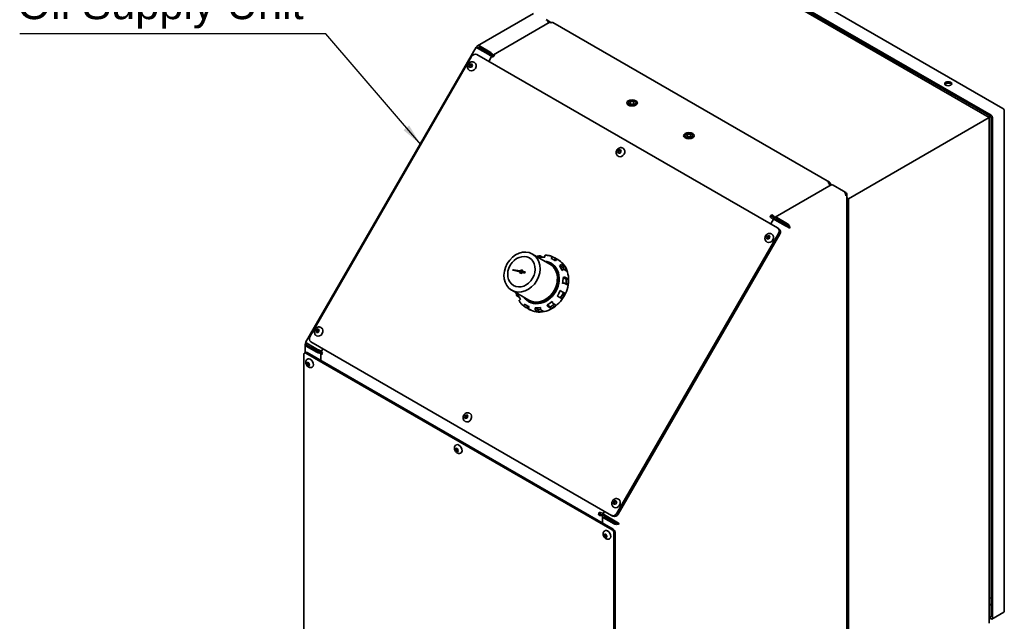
# Model space of a CAD drawing. Header units: millimetres. Extents: x 0 to 5940, y 0 to 4200.
# Tile 6 of 48: x 1297 to 2409, y 2806 to 3486. Entities that reach past the tile are written whole.
import ezdxf

# ---------------------------------------------------------------- set-up
doc = ezdxf.new("R2010")
doc.units = ezdxf.units.MM
doc.header["$LTSCALE"] = 10
doc.layers.add('Simboli(ISO)', color=5, linetype='Continuous', lineweight=18, true_color=0x0000ff)
doc.layers.add('Spigoli visibili(ISO)', color=7, linetype='Continuous', lineweight=35)
doc.styles.add('Corrente-BSI', font='arial.ttf')
doc.dimstyles.new('DEFAULT-ISO$7', dxfattribs={"dimscale": 10, "dimtxt": 3.5, "dimasz": 2.5, "dimexe": 1, "dimexo": 1, "dimgap": 0.762, "dimtad": 1, "dimtoh": 1, "dimrnd": 1e-08, "dimtxsty": 'Corrente-BSI', "dimcen": 0.09, "dimdle": 10, "dimclrd": 7, "dimclre": 7, "dimclrt": 7, "dimazin": 2, "dimtfac": 0.571429, "dimtmove": 0, "dimatfit": 3, "dimfxl": 1, "dimtolj": 1, "dimlwd": 25, "dimlwe": 5, "dimarcsym": 0})

msp = doc.modelspace()

# ---------------------------------------------------------------- linework, layer by layer
at = {"layer": 'Spigoli visibili(ISO)'}
for p, q in [((2059.6, 3586.4), (2407.8, 3385.4)), ((2038.8, 3579.2), (2392.4, 3375.1)), ((2046.1, 3578.7), (2394.4, 3377.6)), ((2047.5, 3576.2), (2393, 3376.8)), ((1814.6, 3456), (1877.9, 3492.6)), ((1895.4, 3482.3), (1832.6, 3446)), ((1897.4, 3482.5), (1892.2, 3485.6)), ((1894.6, 3482.5), (1895.2, 3482.2)), ((1897, 3482.3), (1897.4, 3482.5)), ((1897.4, 3482.1), (1897.4, 3482.5)), ((2212, 3301.8), (1899.4, 3482.3)), ((1620.3, 3120.7), (1813, 3454.4)), ((1815.1, 3453.3), (1813.7, 3454.2)), ((1814.4, 3453.5), (1826.5, 3446.5)), ((1828.8, 3449), (1816.7, 3455.9)), ((1816.7, 3454.3), (1816.7, 3455.9)), ((1816.7, 3454.3), (1828.8, 3447.3)), ((1625.4, 3127.9), (1807.9, 3444)), ((1810.7, 3437.4), (1811.1, 3437.2)), ((1813.9, 3446.3), (2153.3, 3250.3)), ((1826.5, 3446.5), (1827.5, 3445.9)), ((1830.4, 3443.8), (1827.4, 3438.5)), ((1830.8, 3445.2), (1831.4, 3443.7)), ((1830.8, 3445.2), (1832.2, 3444.4)), ((1832.4, 3443.8), (1832.2, 3444.4)), ((1832.7, 3444.1), (1832.2, 3444.4)), ((1832.2, 3444.4), (1832.4, 3443.8)), ((1804.8, 3433.4), (1806, 3435.4)), ((1805.6, 3431.6), (1804.8, 3433.4)), ((1805.8, 3432.8), (1804.8, 3433.4)), ((1805.4, 3428.3), (1805.8, 3428.1)), ((1807.6, 3431.8), (1805.6, 3431.6)), ((1806, 3435.4), (1807.9, 3435.6)), ((1807, 3434.8), (1806, 3435.4)), ((1808.8, 3433.8), (1807.6, 3431.8)), ((1807.9, 3435.6), (1808.8, 3433.8)), ((2409.4, 3382.6), (2409.4, 2817.2)), ((2392.4, 3375.1), (2233.3, 3283.2)), ((2393.9, 3376), (2392.4, 3375.1)), ((2392.4, 2803.6), (2392.4, 3375.1)), ((2394.6, 3374.1), (2394.6, 2811.9)), ((2396, 3374.9), (2396, 2809.4)), ((1972.7, 3336.5), (1973.9, 3338.5)), ((1973.6, 3334.7), (1972.7, 3336.5)), ((1973.8, 3335.9), (1972.7, 3336.5)), ((1973.9, 3338.5), (1975.9, 3338.7)), ((1974.9, 3337.9), (1973.9, 3338.5)), ((1976.7, 3336.9), (1975.6, 3334.9)), ((1975.9, 3338.7), (1976.7, 3336.9)), ((1978.6, 3340.5), (1979, 3340.3)), ((1973.4, 3331.4), (1973.8, 3331.2)), ((1975.6, 3334.9), (1973.6, 3334.7)), ((2214, 3298.8), (2150.8, 3262.3)), ((2212.8, 3300), (2212, 3299.5)), ((2213, 3298.2), (2212.4, 3298.6)), ((2212.8, 3300), (2214.5, 3299)), ((2216, 3298.6), (2215.6, 3298.8)), ((2215.6, 3298.8), (2215.6, 3298.8)), ((2216, 3298.6), (2228, 3291.7)), ((2230.5, 3290.3), (2228, 3291.7)), ((2229.6, 3289.8), (2230.5, 3290.3)), ((2231.6, 2441.2), (2231.6, 3288.4)), ((2233.3, 3283.2), (2231.6, 3284.2)), ((2233.3, 2711.7), (2233.3, 3283.2)), ((2144.8, 3263), (2145.8, 3262.5)), ((2148.7, 3260.1), (2145.6, 3254.8)), ((2146.8, 3263.5), (2146.8, 3265.1)), ((2149, 3261.5), (2149.7, 3259.9)), ((2149, 3261.5), (2150.4, 3260.7)), ((2150.3, 3259.5), (2162.3, 3252.6)), ((2151.8, 3259.9), (2150.4, 3260.7)), ((2150.4, 3260.7), (2151.1, 3259.1)), ((2151.1, 3259.1), (2150.4, 3260.7)), ((2151.8, 3259.9), (2152.5, 3258.3)), ((2164.6, 3255), (2152.6, 3262)), ((2164.6, 3253.4), (2152.6, 3260.3)), ((2154.8, 3249.4), (2153.3, 3250.3)), ((2162.1, 3252.8), (2163.9, 3253.8)), ((2164.6, 3253.4), (2164.6, 3255)), ((2165.9, 3250.9), (2167.3, 3250)), ((2154.4, 3243.9), (1971.9, 2927.8)), ((1973.4, 2927), (2155.9, 3243.1)), ((2140.7, 3239.5), (2141.8, 3241.5)), ((2141.5, 3237.7), (2140.7, 3239.5)), ((2141.7, 3238.9), (2140.7, 3239.5)), ((2143.5, 3237.9), (2141.5, 3237.7)), ((2141.8, 3241.5), (2143.8, 3241.7)), ((2142.9, 3240.9), (2141.8, 3241.5)), ((2144.7, 3239.9), (2143.5, 3237.9)), ((2143.8, 3241.7), (2144.7, 3239.9)), ((2146.6, 3243.5), (2146.9, 3243.3)), ((2141.3, 3234.4), (2141.7, 3234.2)), ((1876.6, 3220.7), (1896, 3209.5)), ((1884.6, 3218.2), (1884.5, 3216.8)), ((1888, 3217.3), (1885.2, 3218.9)), ((1890.5, 3217.3), (1890.6, 3218.8)), ((1898.3, 3217.2), (1897.6, 3215.9)), ((1902.4, 3216), (1899.3, 3217.8)), ((1900.1, 3214.6), (1902.6, 3213.2)), ((1902.4, 3216), (1901.2, 3214)), ((1902.5, 3213), (1903.3, 3214.3)), ((1904.3, 3214.9), (1907.3, 3213.1)), ((1904.9, 3214.7), (1905.3, 3214.5)), ((1854.7, 3202.5), (1862.3, 3200.5)), ((1862.7, 3201.7), (1854.9, 3203)), ((1863, 3201.6), (1855.1, 3202.9)), ((1897.2, 3210.5), (1897.6, 3210.3)), ((1908.5, 3208.5), (1907.3, 3207.7)), ((1910.8, 3205.6), (1907.3, 3207.7)), ((1912.8, 3207), (1909.8, 3208.7)), ((1909.8, 3202.1), (1911, 3203)), ((1912.8, 3207), (1910.8, 3205.6)), ((1912.3, 3203.2), (1915.4, 3201.5)), ((1862.6, 3200.4), (1862.3, 3200.5)), ((1863, 3201.6), (1862.7, 3201.7)), ((1863.6, 3199.9), (1863.8, 3199.8)), ((1864.6, 3201.7), (1864.8, 3201.5)), ((1867.9, 3199.1), (1865.4, 3199.8)), ((1868.4, 3200.8), (1865.8, 3201.2)), ((1866.1, 3201.1), (1865.8, 3201.2)), ((1868.4, 3200.7), (1866.1, 3201.1)), ((1867.9, 3199.1), (1868.4, 3200.8)), ((1903.6, 3201.4), (1903.3, 3200.8)), ((1905, 3201.8), (1904.6, 3202)), ((1904.6, 3192.4), (1905.1, 3192.1)), ((1905.1, 3192.1), (1906.3, 3191.4)), ((1906.3, 3191.4), (1906.7, 3191.2)), ((1912.4, 3194.5), (1911.1, 3194.3)), ((1914.7, 3192.3), (1911.1, 3194.3)), ((1916.8, 3192.5), (1913.8, 3194.3)), ((1916.8, 3192.5), (1914.7, 3192.3)), ((1910.5, 3187.7), (1911.8, 3187.8)), ((1913.2, 3187.6), (1916.3, 3185.8)), ((1853.1, 3180), (1872.5, 3168.8)), ((1858.9, 3173.5), (1861.7, 3171.9)), ((1860.4, 3175.1), (1859.2, 3174.3)), ((1861.8, 3168.8), (1863, 3169.6)), ((1892.1, 3169.6), (1891.6, 3169.9)), ((1893.3, 3168.9), (1892.1, 3169.6)), ((1904.4, 3173.4), (1905.5, 3172.8)), ((1905.5, 3172.8), (1906.7, 3172.1)), ((1906.7, 3172.1), (1909.8, 3170.4)), ((1909, 3178.9), (1907.9, 3179.5)), ((1910.2, 3178.2), (1909, 3178.9)), ((1913.3, 3176.4), (1910.2, 3178.2)), ((1867.8, 3164.3), (1867, 3163)), ((1867, 3161.8), (1870, 3160)), ((1871.2, 3162), (1870, 3160)), ((1870.1, 3162.7), (1872.6, 3161.2)), ((1875, 3157.2), (1871.9, 3158.9)), ((1872, 3160.1), (1872.7, 3161.4)), ((1872.2, 3167.2), (1872.6, 3167)), ((1872.4, 3158.4), (1872.8, 3158.2)), ((1879.7, 3159.9), (1879.6, 3158.5)), ((1883.3, 3157.9), (1879.7, 3159.9)), ((1883.3, 3157.9), (1883.1, 3155.5)), ((1883.7, 3166.9), (1883.3, 3166.3)), ((1883.3, 3165.1), (1883.6, 3164.8)), ((1885.7, 3159), (1885.8, 3160.5)), ((1896.7, 3161.2), (1893.2, 3163.3)), ((1893.2, 3163.3), (1893.7, 3162.1)), ((1893.7, 3168.7), (1893.3, 3168.9)), ((1894.6, 3161), (1897.6, 3159.3)), ((1896.7, 3161.2), (1897.6, 3159.3)), ((1899.2, 3165.9), (1898.7, 3167.1)), ((1903.1, 3163.1), (1900.1, 3164.8)), ((1880, 3157.2), (1883.1, 3155.5)), ((1889.1, 3156), (1886.1, 3157.8)), ((1631.8, 3133.8), (1633, 3135.8)), ((1633, 3135.8), (1634.9, 3136)), ((1634, 3135.2), (1633, 3135.8)), ((1634.9, 3136), (1635.8, 3134.2)), ((1637.7, 3137.8), (1638.1, 3137.6)), ((1632.6, 3132), (1631.8, 3133.8)), ((1632.8, 3133.2), (1631.8, 3133.8)), ((1632.4, 3128.7), (1632.8, 3128.5)), ((1634.6, 3132.2), (1632.6, 3132)), ((1635.8, 3134.2), (1634.6, 3132.2)), ((1619.8, 3109.3), (1619.8, 3118.5)), ((1622.3, 3119.4), (1620.9, 3120.2)), ((1622.3, 3117.6), (1620.9, 3116.8)), ((1620.9, 3116.8), (1633, 3109.8)), ((1633.9, 3113), (1621.9, 3120)), ((1622.3, 3117.6), (1634.4, 3110.6)), ((1965.8, 2925.5), (1626.4, 3121.5)), ((1639.9, 3113.7), (1638.3, 3111)), ((1618.5, 2781.7), (1618.5, 3107.5)), ((1619.1, 3108.9), (1620.5, 3109.7)), ((1620.6, 3108.7), (1966.4, 2909.1)), ((1967.8, 2909.9), (1622, 3109.5)), ((1634.9, 3112.5), (1633.9, 3113)), ((1637.2, 3110), (1638.8, 3110.1)), ((1637.2, 3110), (1638.6, 3109.1)), ((1637.4, 3107.9), (1637.4, 3100.6)), ((1638.6, 3109.1), (1639.3, 3109.2)), ((1639.3, 3109.2), (1638.6, 3109.1)), ((1639.1, 3108.9), (1638.6, 3109.1)), ((1621.6, 3097.3), (1622.4, 3098.5)), ((1623, 3098.1), (1621.6, 3097.3)), ((1622.4, 3095.2), (1621.6, 3097.3)), ((1622.4, 3101.9), (1622.9, 3102.2)), ((1622.4, 3098.5), (1624, 3097.5)), ((1623.8, 3096), (1622.4, 3095.2)), ((1624, 3094.2), (1622.4, 3095.2)), ((1624, 3097.5), (1624.8, 3095.4)), ((1624.8, 3095.4), (1624, 3094.2)), ((1627.6, 3092.8), (1628.2, 3093.2)), ((1799.7, 3036.8), (1800.9, 3038.8)), ((1800.6, 3035), (1799.7, 3036.8)), ((1800.8, 3036.2), (1799.7, 3036.8)), ((1800.9, 3038.8), (1802.9, 3039)), ((1801.9, 3038.2), (1800.9, 3038.8)), ((1803.7, 3037.2), (1802.6, 3035.2)), ((1802.9, 3039), (1803.7, 3037.2)), ((1805.6, 3040.8), (1806, 3040.6)), ((1800.4, 3031.7), (1800.8, 3031.5)), ((1802.6, 3035.2), (1800.6, 3035)), ((1790.3, 3005), (1790.8, 3005.3)), ((1789.5, 3000.3), (1790.3, 3001.5)), ((1790.9, 3001.2), (1789.5, 3000.3)), ((1790.3, 2998.2), (1789.5, 3000.3)), ((1790.3, 3001.5), (1791.9, 3000.6)), ((1791.8, 2999.1), (1790.3, 2998.2)), ((1791.9, 2997.3), (1790.3, 2998.2)), ((1791.9, 3000.6), (1792.8, 2998.4)), ((1792.8, 2998.4), (1791.9, 2997.3)), ((1795.6, 2995.9), (1796.1, 2996.2)), ((1967.7, 2939.9), (1968.8, 2941.9)), ((1968.5, 2938.1), (1967.7, 2939.9)), ((1968.7, 2939.3), (1967.7, 2939.9)), ((1970.5, 2938.2), (1968.5, 2938.1)), ((1968.8, 2941.9), (1970.8, 2942.1)), ((1969.9, 2941.3), (1968.8, 2941.9)), ((1971.7, 2940.2), (1970.5, 2938.2)), ((1970.8, 2942.1), (1971.7, 2940.2)), ((1973.6, 2943.9), (1973.9, 2943.7)), ((1951.2, 2926.3), (1952.6, 2927.1)), ((1953, 2928.5), (1952, 2929.1)), ((1955.4, 2926.2), (1957.2, 2926.4)), ((1955.4, 2926.2), (1956.8, 2925.4)), ((1958.1, 2930), (1956.5, 2927.2)), ((1958.5, 2925.6), (1956.8, 2925.4)), ((1956.8, 2925.4), (1958.5, 2925.6)), ((1958.2, 2924.6), (1956.8, 2925.4)), ((1969.8, 2919.1), (1957.8, 2926.1)), ((1958.2, 2924.6), (1960, 2924.8)), ((1965.8, 2925.5), (1967.3, 2924.7)), ((1968.3, 2934.8), (1968.7, 2934.6)), ((1955.6, 2924.3), (1955.6, 2916.9)), ((1956.8, 2922.8), (1968.8, 2915.9)), ((1970.2, 2916.7), (1958.2, 2923.7)), ((1970.2, 2916.7), (1968.8, 2915.9)), ((1969.5, 2917.1), (1969.5, 2919.3)), ((1973.1, 2916.9), (1974.5, 2916.1)), ((1957.4, 2903.4), (1958.3, 2904.5)), ((1958.9, 2904.2), (1957.4, 2903.4)), ((1958.3, 2901.3), (1957.4, 2903.4)), ((1958.3, 2908), (1958.8, 2908.3)), ((1958.3, 2904.5), (1959.9, 2903.6)), ((1959.7, 2902.1), (1958.3, 2901.3)), ((1959.9, 2903.6), (1960.7, 2901.5)), ((1968.5, 2905.4), (1968.5, 2579.6)), ((1969.9, 2580.4), (1969.9, 2906.2)), ((1959.9, 2900.3), (1958.3, 2901.3)), ((1960.7, 2901.5), (1959.9, 2900.3)), ((1963.5, 2898.9), (1964, 2899.2)), ((2394.6, 2831.8), (2392.4, 2832.5)), ((2394.6, 2823.9), (2392.4, 2825.2)), ((2408.9, 2816.2), (2395.5, 2808.4)), ((2393, 2811), (2392.4, 2811.3)), ((2394.4, 2808.5), (2392.4, 2809.7))]:
    msp.add_line(p, q, dxfattribs=at)
for centre, major_axis, ratio, start_param, end_param in [((1892.2, 3482.3), (2, -3.46), 0.57735, 1.143718, 2.356194), ((1897.4, 3478.8), (-2, 3.46), 0.57735, 5.497787, 6.283185), ((1897.4, 3478.8), (2, 3.46), 0.57735, 0, 0.785398), ((1829.3, 3446), (1.46, -1.46), 0.317837, 0.700439, 2.271235), ((1808.4, 3432.7), (2.63, 4.55), 0.816497, 3.141593, 6.283185), ((1811.4, 3441.9), (2.5, 4.33), 0.816497, 0, 1.570796), ((1828, 3444.7), (1.46, -1.46), 0.317837, 1.655756, 2.271235), ((1834.2, 3442.3), (-2, -3.46), 0.57735, 3.926991, 4.712389), ((2346.1, 3411.6), (-4, 0), 0.57735, 3.50296, 5.921818), ((2407.8, 3383.5), (1.12, -1.94), 0.57735, 0.785398, 2.356194), ((2393, 3375), (1.12, -1.94), 0.57735, 0.785398, 2.356194), ((2394.4, 3375.8), (1.12, -1.94), 0.57735, 0.785398, 2.356194), ((1976.4, 3335.7), (2.63, 4.55), 0.816497, 3.141593, 6.283185), ((2210, 3298.4), (2, 3.46), 0.57735, 5.497787, 7.068583), ((2210, 3298.4), (2, -3.46), 0.57735, 1.143718, 2.356194), ((2216, 3295.3), (-2, 3.46), 0.57735, 5.497787, 6.283185), ((2146.8, 3261.9), (2, 3.46), 0.57735, 0.785398, 1.570796), ((2146.8, 3261.9), (-1, -1.73), 0.57735, 3.926991, 4.712389), ((2153.2, 3259.1), (-1.46, 1.46), 0.317837, 5.412828, 6.983624), ((2150.8, 3246), (2.5, 4.33), 0.816497, 4.712389, 6.283185), ((2152.3, 3245.1), (2.5, 4.33), 0.816497, 4.712389, 6.283185), ((2144.3, 3238.8), (2.63, 4.55), 0.816497, 3.141593, 6.283185), ((1885.1, 3188.6), (15, 26), 0.816497, 0.406666, 0.640532), ((1885.1, 3217.9), (0.09, -1), 0.497563, 2.804842, 4.37528), ((1888.7, 3186.6), (16.3, 28.1), 0.816497, 0.549689, 0.589623), ((1885.1, 3188.6), (15, 26), 0.816497, 6.166252, 6.400118), ((1888.7, 3186.6), (16.3, 28.1), 0.816497, 6.175284, 6.391087), ((1854.8, 3202.7), (0.15, 0.26), 0.816497, 0.296706, 3.368485), ((1855.1, 3202.6), (0.15, 0.26), 0.816497, 0.296706, 2.623197), ((1864.1, 3200.8), (1, 1.73), 0.816497, 5.365593, 7.794189), ((1864.3, 3200.6), (1, 1.73), 0.816497, 0.088504, 1.511004), ((1885.1, 3188.6), (-12.5, -21.7), 0.816497, 0, 3.141593), ((1884.7, 3188.9), (12.5, 21.7), 0.816497, 5.736334, 6.631351), ((1884.3, 3189.1), (12, 20.9), 0.816497, 5.712906, 6.503111), ((1884.3, 3189.1), (11.8, 20.4), 0.816497, 5.696995, 6.283185), ((1885.1, 3188.6), (-15, -26), 0.816497, 2.501061, 2.734927), ((1909, 3208.2), (0.912, 0.423), 0.497779, 0.336689, 1.907127), ((1888.7, 3186.6), (-15, -26), 0.816497, 2.632116, 2.734927), ((1888.7, 3186.6), (-16.3, -28.1), 0.816497, 2.510092, 2.725895), ((1864.1, 3200.8), (-1, -1.73), 0.816497, 5.29578, 7.724376), ((1864.3, 3200.6), (-1, -1.73), 0.816497, 5.29578, 6.194681), ((1864.3, 3200.6), (-0.5, -0.866), 0.816497, 0, 3.141593), ((1884.3, 3189.1), (11.7, 20.4), 0.816497, 4.126199, 5.298579), ((1884.3, 3189.1), (12, 20.9), 0.816497, 4.14211, 5.282668), ((1884.7, 3188.9), (12.5, 21.7), 0.816497, 4.165538, 5.25924), ((1884.3, 3189.1), (11.8, 20.4), 0.816497, 5.298579, 5.696995), ((1885.5, 3188.4), (12.1, 20.9), 0.816497, 5.279807, 5.715767), ((1885.1, 3188.6), (-15, -26), 0.816497, 1.977462, 2.211328), ((1912.9, 3194.2), (-1, 0.08), 0.287974, 3.688014, 5.258452), ((1888.7, 3186.6), (-15, -26), 0.816497, 2.023591, 2.211328), ((1888.7, 3186.6), (-16.3, -28.1), 0.816497, 1.986494, 2.202297), ((1885.1, 3188.6), (15, 26), 0.816497, 2.501061, 2.734927), ((1888.7, 3186.6), (16.3, 28.1), 0.816497, 2.551969, 2.591903), ((1884.7, 3188.9), (-12.5, -21.7), 0.816497, 5.935019, 6.830036), ((1884.3, 3189.1), (-12, -20.9), 0.816497, 6.063259, 6.853465), ((1884.3, 3189.1), (11.7, 20.4), 0.816497, 3.727783, 4.126199), ((1885.1, 3188.6), (-15, -26), 0.816497, 1.453863, 1.687729), ((1888.7, 3186.6), (-15, -26), 0.816497, 1.453863, 1.687729), ((1888.7, 3186.6), (-16.3, -28.1), 0.816497, 1.462895, 1.678698), ((1862.3, 3168.5), (0.913, 0.423), 0.497563, 1.907906, 3.200364), ((1885.1, 3188.6), (-15, -26), 0.816497, 6.166252, 6.400118), ((1888.7, 3186.6), (-16.3, -28.1), 0.816497, 6.175284, 6.391087), ((1872.5, 3159.8), (-0.503, -0.871), 0.573903, 4.712898, 6.283335), ((1884.3, 3189.1), (-11.8, -20.4), 0.816497, 0, 0.58619), ((1885.1, 3188.6), (-15, -26), 0.816497, 0.406666, 0.640532), ((1888.7, 3186.6), (-15, -26), 0.816497, 0.406666, 0.509477), ((1885.5, 3188.4), (12.1, 20.9), 0.816497, 3.709011, 4.144971), ((1886.2, 3158.8), (0.09, -1), 0.497779, 4.376058, 5.946496), ((1885.1, 3188.6), (-15, -26), 0.816497, 0.930265, 1.164131), ((1888.7, 3186.6), (-15, -26), 0.816497, 0.930265, 1.118002), ((1888.7, 3186.6), (-16.3, -28.1), 0.816497, 0.939296, 1.155099), ((1899.7, 3165.6), (-0.571, 0.826), 0.287974, 1.024733, 2.595171), ((1888.7, 3186.6), (-16.3, -28.1), 0.816497, 0.415697, 0.6315), ((1635.4, 3133), (2.63, 4.55), 0.816497, 3.141593, 6.283185), ((1628.9, 3125.8), (-2.5, -4.33), 0.816497, 4.712389, 6.283185), ((1620.6, 3106.3), (-1.5, 2.6), 0.57735, 5.497787, 7.068583), ((1622, 3107.1), (-1.5, 2.6), 0.57735, 5.497787, 6.283185), ((1625.5, 3097.7), (-2.63, 4.55), 0.57735, 3.141593, 6.283185), ((1635.8, 3110.8), (1.99, -0.53), 0.317837, 4.01195, 5.582746), ((1636.3, 3112.6), (1.99, -0.53), 0.317837, 4.01195, 4.62743), ((1641.4, 3108.4), (-2, -3.46), 0.57735, 4.712389, 5.497787), ((1803.4, 3036.1), (2.63, 4.55), 0.816497, 3.141593, 6.283185), ((1793.5, 3000.7), (-2.63, 4.55), 0.57735, 3.141593, 6.283185), ((1971.3, 2939.1), (2.63, 4.55), 0.816497, 3.141593, 6.283185), ((1954, 2927.9), (2, 3.46), 0.57735, 1.570796, 2.356194), ((1954, 2927.9), (-1, -1.73), 0.57735, 4.712389, 5.497787), ((1959.6, 2923.8), (-1.99, 0.53), 0.317837, 5.582746, 7.153543), ((1968.3, 2929.9), (-2.5, -4.33), 0.816497, 0, 1.570796), ((1969.8, 2929), (-2.5, -4.33), 0.816497, 0, 1.570796), ((1961.4, 2903.8), (-2.63, 4.55), 0.57735, 3.141593, 6.283185), ((1966.4, 2906.6), (1.5, -2.6), 0.57735, 0.785398, 2.356194), ((1967.8, 2907.5), (-1.5, 2.6), 0.57735, 3.926991, 5.497787), ((2407.8, 2818.1), (1.12, -1.94), 0.57735, 0, 0.785398), ((2393, 2812.8), (1.12, -1.94), 0.57735, 5.497787, 7.068583), ((2394.4, 2810.3), (1.12, -1.94), 0.57735, 5.497787, 7.068583)]:
    msp.add_ellipse(centre, major_axis=major_axis, ratio=ratio, start_param=start_param, end_param=end_param, dxfattribs=at)
for centre, major_axis, ratio in [((2346.1, 3413.2), (4, 0), 0.57735), ((1989, 3391.6), (-6, 0), 0.57735), ((1989, 3391.6), (-4.5, 0), 0.57735), ((1989, 3391.6), (2.46, 0), 0.57735), ((2053.3, 3354.5), (-6, 0), 0.57735), ((2053.3, 3354.5), (-4.5, 0), 0.57735), ((2053.3, 3354.5), (2.46, 0), 0.57735), ((1864.8, 3200.4), (11.8, 20.4), 0.816497), ((1864.1, 3200.8), (9, 15.5), 0.816497), ((1864.1, 3200.8), (0.5, 0.866), 0.816497)]:
    msp.add_ellipse(centre, major_axis=major_axis, ratio=ratio, dxfattribs=at)
for points, knots in [([(1813.7, 3454.2), (1813.1, 3454.5), (1812.9, 3454.5), (1813.2, 3454.3), (1813.4, 3454.1), (1813.9, 3453.8), (1814.4, 3453.5)], [0, 0, 0, 0, 0.9551, 0.9551, 0.9551, 1.570796, 1.570796, 1.570796, 1.570796]), ([(1816.7, 3455.9), (1815.8, 3456.4), (1814.9, 3456.4), (1814.3, 3455.8), (1814, 3455.4), (1813.8, 3454.8), (1813.7, 3454.2)], [0, 0, 0, 0, 0.9551, 0.9551, 0.9551, 1.570796, 1.570796, 1.570796, 1.570796]), ([(1815.1, 3453.3), (1814.7, 3453.5), (1814.7, 3453.5), (1815, 3453.2), (1815.1, 3453.1), (1815.2, 3453), (1815.4, 3452.9)], [0, 0, 0, 0, 1.135812, 1.135812, 1.135812, 1.570796, 1.570796, 1.570796, 1.570796]), ([(1815.1, 3453.3), (1815.2, 3454), (1815.6, 3454.4), (1816.1, 3454.4), (1816.3, 3454.4), (1816.5, 3454.4), (1816.7, 3454.3)], [0, 0, 0, 0, 1.135812, 1.135812, 1.135812, 1.570796, 1.570796, 1.570796, 1.570796]), ([(1832.2, 3444.4), (1832, 3445.3), (1831.3, 3446.5), (1830.5, 3447.5), (1830, 3448.1), (1829.3, 3448.6), (1828.8, 3449)], [1.570796, 1.570796, 1.570796, 1.570796, 2.523366, 2.523366, 2.523366, 3.141593, 3.141593, 3.141593, 3.141593]), ([(1805.4, 3428.3), (1805, 3428.6), (1804.7, 3428.9), (1804, 3429.6), (1803.8, 3430), (1803.4, 3431), (1803.2, 3431.5), (1803.2, 3432.5), (1803.2, 3433.1), (1803.4, 3434.1), (1803.6, 3434.7), (1804.2, 3435.7), (1804.5, 3436.2), (1805.4, 3437), (1805.9, 3437.3), (1806.9, 3437.8), (1807.4, 3437.9), (1808.5, 3438.1), (1809, 3438), (1810, 3437.8), (1810.3, 3437.6), (1810.7, 3437.4)], [1.570796, 1.570796, 1.570796, 1.570796, 1.842934, 1.842934, 2.124113, 2.124113, 2.429264, 2.429264, 2.764013, 2.764013, 3.120542, 3.120542, 3.484668, 3.484668, 3.842585, 3.842585, 4.178309, 4.178309, 4.481558, 4.481558, 4.712389, 4.712389, 4.712389, 4.712389]), ([(1826.5, 3446.5), (1827.3, 3446), (1828.5, 3445.2), (1829.4, 3444.4), (1829.8, 3444.1), (1830.1, 3443.8), (1830.3, 3443.6)], [-3.141593, -3.141593, -3.141593, -3.141593, -2.189023, -2.189023, -2.189023, -1.840699, -1.840699, -1.840699, -1.840699]), ([(1830.4, 3443.8), (1830.5, 3443.8), (1830.6, 3443.9), (1830.8, 3443.8), (1831.1, 3443.8), (1831.6, 3443.7), (1832.2, 3443.5)], [0.6154797, 0.6154797, 0.6154797, 0.6154797, 0.9551001, 0.9551001, 0.9551001, 1.5707963, 1.5707963, 1.5707963, 1.5707963]), ([(1834.2, 3445.6), (1833.5, 3446.2), (1832.8, 3446.3), (1832.4, 3445.8), (1832.2, 3445.5), (1832.1, 3445), (1832.2, 3444.4)], [0, 0, 0, 0, 0.9551, 0.9551, 0.9551, 1.570796, 1.570796, 1.570796, 1.570796]), ([(1973.4, 3331.4), (1973, 3331.6), (1972.6, 3331.9), (1972, 3332.7), (1971.7, 3333.1), (1971.3, 3334), (1971.2, 3334.5), (1971.1, 3335.6), (1971.1, 3336.1), (1971.4, 3337.2), (1971.6, 3337.7), (1972.1, 3338.7), (1972.5, 3339.2), (1973.3, 3340), (1973.8, 3340.3), (1974.8, 3340.8), (1975.4, 3341), (1976.4, 3341.1), (1977, 3341.1), (1977.9, 3340.8), (1978.3, 3340.7), (1978.6, 3340.5)], [1.570796, 1.570796, 1.570796, 1.570796, 1.842934, 1.842934, 2.124113, 2.124113, 2.429264, 2.429264, 2.764013, 2.764013, 3.120542, 3.120542, 3.484668, 3.484668, 3.842585, 3.842585, 4.178309, 4.178309, 4.481558, 4.481558, 4.712389, 4.712389, 4.712389, 4.712389]), ([(2228, 3291.7), (2228.9, 3291.1), (2229.7, 3290), (2230.1, 3288.8), (2230.4, 3288), (2230.5, 3287.2), (2230.5, 3286.5)], [0, 0, 0, 0, 0.9551, 0.9551, 0.9551, 1.570796, 1.570796, 1.570796, 1.570796]), ([(2230.5, 3286.5), (2231.4, 3287.1), (2231.8, 3288), (2231.6, 3288.8), (2231.4, 3289.4), (2231, 3289.9), (2230.5, 3290.3)], [0, 0, 0, 0, 0.9551, 0.9551, 0.9551, 1.570796, 1.570796, 1.570796, 1.570796]), ([(2144.8, 3263), (2145.6, 3262.3), (2146.7, 3261.4), (2147.6, 3260.6), (2147.9, 3260.4), (2148.3, 3260.1), (2148.5, 3259.8)], [0, 0, 0, 0, 0.9551, 0.9551, 0.9551, 1.300893, 1.300893, 1.300893, 1.300893]), ([(2150.3, 3260.8), (2150.2, 3261.7), (2149.6, 3262.9), (2148.7, 3263.8), (2148.1, 3264.4), (2147.5, 3264.9), (2146.8, 3265.1)], [0.041985, 0.041985, 0.041985, 0.041985, 0.9551, 0.9551, 0.9551, 1.570796, 1.570796, 1.570796, 1.570796]), ([(2146.8, 3263.5), (2147.5, 3263.3), (2148.2, 3262.7), (2148.6, 3262.1), (2148.8, 3261.9), (2148.9, 3261.7), (2149, 3261.5)], [0, 0, 0, 0, 1.135812, 1.135812, 1.135812, 1.570796, 1.570796, 1.570796, 1.570796]), ([(2148.7, 3260.1), (2148.7, 3260.2), (2148.8, 3260.2), (2149, 3260.1), (2149.2, 3260.1), (2149.7, 3259.9), (2150.3, 3259.5)], [2.186276, 2.186276, 2.186276, 2.186276, 2.5233664, 2.5233664, 2.5233664, 3.1415927, 3.1415927, 3.1415927, 3.1415927]), ([(2152.6, 3262), (2151.7, 3262.5), (2150.9, 3262.5), (2150.6, 3262.1), (2150.3, 3261.8), (2150.2, 3261.3), (2150.4, 3260.7)], [-3.141593, -3.141593, -3.141593, -3.141593, -2.189023, -2.189023, -2.189023, -1.570796, -1.570796, -1.570796, -1.570796]), ([(2162.3, 3252.6), (2163.3, 3252.1), (2164.5, 3251.5), (2165.6, 3250.9), (2166.2, 3250.6), (2166.9, 3250.2), (2167.3, 3250)], [0, 0, 0, 0, 0.9551, 0.9551, 0.9551, 1.570796, 1.570796, 1.570796, 1.570796]), ([(2167.3, 3250), (2167.3, 3251.1), (2166.9, 3252.4), (2166.2, 3253.5), (2165.7, 3254.1), (2165.2, 3254.7), (2164.6, 3255)], [0, 0, 0, 0, 0.9551, 0.9551, 0.9551, 1.570796, 1.570796, 1.570796, 1.570796]), ([(2165.9, 3250.9), (2165.9, 3251.5), (2165.6, 3252.3), (2165.2, 3252.9), (2165, 3253.1), (2164.8, 3253.3), (2164.6, 3253.4)], [0, 0, 0, 0, 1.135812, 1.135812, 1.135812, 1.570796, 1.570796, 1.570796, 1.570796]), ([(2141.3, 3234.4), (2140.9, 3234.7), (2140.5, 3235), (2139.9, 3235.7), (2139.6, 3236.1), (2139.2, 3237), (2139.1, 3237.5), (2139, 3238.6), (2139.1, 3239.1), (2139.3, 3240.2), (2139.5, 3240.8), (2140.1, 3241.8), (2140.4, 3242.2), (2141.3, 3243), (2141.7, 3243.4), (2142.8, 3243.9), (2143.3, 3244), (2144.4, 3244.1), (2144.9, 3244.1), (2145.8, 3243.9), (2146.2, 3243.7), (2146.6, 3243.5)], [1.570796, 1.570796, 1.570796, 1.570796, 1.842934, 1.842934, 2.124113, 2.124113, 2.429264, 2.429264, 2.764013, 2.764013, 3.120542, 3.120542, 3.484668, 3.484668, 3.842585, 3.842585, 4.178309, 4.178309, 4.481558, 4.481558, 4.712389, 4.712389, 4.712389, 4.712389]), ([(1872.8, 3158.2), (1875.3, 3156.8), (1878, 3155.9), (1883.7, 3155), (1886.8, 3155.1), (1892.8, 3156.4), (1895.8, 3157.6), (1901.4, 3160.8), (1904.1, 3162.9), (1908.9, 3167.8), (1911, 3170.7), (1914.3, 3176.8), (1915.6, 3180), (1917.2, 3186.7), (1917.5, 3190), (1917.1, 3196.5), (1916.5, 3199.7), (1914.3, 3205.4), (1912.7, 3207.9), (1909.2, 3211.9), (1907.3, 3213.3), (1905.3, 3214.5)], [4.712389, 4.712389, 4.712389, 4.712389, 5.027615, 5.027615, 5.344529, 5.344529, 5.66445, 5.66445, 5.986284, 5.986284, 6.308836, 6.308836, 6.63153, 6.63153, 6.954019, 6.954019, 7.27564, 7.27564, 7.595096, 7.595096, 7.853982, 7.853982, 7.853982, 7.853982]), ([(1885, 3218.9), (1884.4, 3218.8), (1883.8, 3218.7), (1882.7, 3218.4), (1882.1, 3218.2), (1881.5, 3218), (1881.4, 3217.9), (1881.4, 3217.9)], [2.2025547, 2.2025547, 2.2025547, 2.2025547, 2.2639742, 2.2639742, 2.3253938, 2.3253938, 2.3300818, 2.3300818, 2.3300818, 2.3300818]), ([(1890.6, 3218.8), (1890.6, 3218.9), (1890.7, 3219), (1890.7, 3219.2), (1890.8, 3219.3), (1890.9, 3219.4), (1891, 3219.5), (1891, 3219.5), (1891.1, 3219.5), (1891.1, 3219.5)], [-0.1485457, -0.1485457, -0.1485457, -0.1485457, -0.1112206, -0.1112206, -0.074018, -0.074018, -0.0369538, -0.0369538, -0.026039, -0.026039, -0.026039, -0.026039]), ([(1899.3, 3217.8), (1898.8, 3218), (1898.2, 3218.2), (1897.2, 3218.5), (1896.6, 3218.7), (1895.6, 3219), (1895, 3219.1), (1893.9, 3219.3), (1893.3, 3219.3), (1892.2, 3219.4), (1891.6, 3219.5), (1891.1, 3219.5)], [1.6787075, 1.6787075, 1.6787075, 1.6787075, 1.7402391, 1.7402391, 1.8017707, 1.8017707, 1.8633022, 1.8633022, 1.9248338, 1.9248338, 1.9863654, 1.9863654, 1.9863654, 1.9863654]), ([(1899.3, 3217.8), (1899.2, 3217.8), (1899.2, 3217.8), (1899, 3217.8), (1898.9, 3217.8), (1898.7, 3217.7), (1898.6, 3217.6), (1898.5, 3217.4), (1898.4, 3217.3), (1898.3, 3217.2)], [-0.5942333, -0.5942333, -0.5942333, -0.5942333, -0.5572796, -0.5572796, -0.5202154, -0.5202154, -0.4830128, -0.4830128, -0.4456876, -0.4456876, -0.4456876, -0.4456876]), ([(1903.3, 3214.3), (1903.3, 3214.4), (1903.4, 3214.5), (1903.6, 3214.7), (1903.7, 3214.8), (1903.8, 3214.9), (1904, 3214.9), (1904.1, 3215), (1904.2, 3214.9), (1904.3, 3214.9)], [-0.1485457, -0.1485457, -0.1485457, -0.1485457, -0.1112206, -0.1112206, -0.074018, -0.074018, -0.0369538, -0.0369538, 0, 0, 0, 0]), ([(1911, 3203), (1911.1, 3203), (1911.2, 3203.1), (1911.5, 3203.2), (1911.6, 3203.3), (1911.8, 3203.3), (1912, 3203.3), (1912.2, 3203.3), (1912.3, 3203.3), (1912.3, 3203.2)], [-0.1485457, -0.1485457, -0.1485457, -0.1485457, -0.1112206, -0.1112206, -0.074018, -0.074018, -0.0369538, -0.0369538, 0, 0, 0, 0]), ([(1911.8, 3187.8), (1912, 3187.8), (1912.1, 3187.8), (1912.3, 3187.8), (1912.5, 3187.8), (1912.7, 3187.7), (1912.9, 3187.7), (1913.1, 3187.7), (1913.2, 3187.6), (1913.2, 3187.6)], [-0.1485457, -0.1485457, -0.1485457, -0.1485457, -0.1112206, -0.1112206, -0.074018, -0.074018, -0.0369538, -0.0369538, 0, 0, 0, 0]), ([(1857.9, 3177.2), (1857.9, 3177.2), (1857.9, 3177.1), (1858, 3176.5), (1858.2, 3175.9), (1858.5, 3174.8), (1858.6, 3174.2), (1858.8, 3173.6)], [3.9531035, 3.9531035, 3.9531035, 3.9531035, 3.9577915, 3.9577915, 4.0192111, 4.0192111, 4.0806306, 4.0806306, 4.0806306, 4.0806306]), ([(1859.2, 3174.3), (1859.1, 3174.2), (1859, 3174.1), (1858.9, 3174), (1858.9, 3173.9), (1858.8, 3173.8), (1858.8, 3173.7), (1858.8, 3173.6), (1858.9, 3173.5), (1858.9, 3173.5)], [-0.1485457, -0.1485457, -0.1485457, -0.1485457, -0.1112206, -0.1112206, -0.074018, -0.074018, -0.0369538, -0.0369538, 0, 0, 0, 0]), ([(1861.4, 3168.1), (1861.7, 3167.6), (1862, 3167.1), (1862.7, 3166.2), (1863, 3165.7), (1863.7, 3164.9), (1864.1, 3164.4), (1864.9, 3163.6), (1865.3, 3163.3), (1866.1, 3162.5), (1866.5, 3162.2), (1867, 3161.8)], [4.29682, 4.29682, 4.29682, 4.29682, 4.3583515, 4.3583515, 4.4198831, 4.4198831, 4.4814147, 4.4814147, 4.5429462, 4.5429462, 4.6044778, 4.6044778, 4.6044778, 4.6044778]), ([(1867, 3163), (1866.9, 3162.8), (1866.9, 3162.7), (1866.8, 3162.5), (1866.8, 3162.4), (1866.8, 3162.2), (1866.8, 3162), (1866.9, 3161.9), (1866.9, 3161.8), (1867, 3161.8)], [-0.1485457, -0.1485457, -0.1485457, -0.1485457, -0.1112206, -0.1112206, -0.074018, -0.074018, -0.0369538, -0.0369538, 0, 0, 0, 0]), ([(1879.6, 3158.5), (1879.6, 3158.4), (1879.6, 3158.2), (1879.6, 3158), (1879.7, 3157.8), (1879.8, 3157.6), (1879.8, 3157.5), (1879.9, 3157.3), (1880, 3157.3), (1880, 3157.2)], [0.4456876, 0.4456876, 0.4456876, 0.4456876, 0.4830128, 0.4830128, 0.5202154, 0.5202154, 0.5572796, 0.5572796, 0.5942333, 0.5942333, 0.5942333, 0.5942333]), ([(1893.7, 3162.1), (1893.8, 3162), (1893.8, 3161.9), (1894, 3161.7), (1894.1, 3161.6), (1894.2, 3161.4), (1894.3, 3161.3), (1894.4, 3161.1), (1894.5, 3161.1), (1894.6, 3161)], [-0.1485457, -0.1485457, -0.1485457, -0.1485457, -0.1112206, -0.1112206, -0.074018, -0.074018, -0.0369538, -0.0369538, 0, 0, 0, 0]), ([(1632.4, 3128.7), (1632, 3128.9), (1631.7, 3129.3), (1631, 3130), (1630.8, 3130.4), (1630.4, 3131.3), (1630.2, 3131.8), (1630.2, 3132.9), (1630.2, 3133.4), (1630.4, 3134.5), (1630.6, 3135), (1631.2, 3136), (1631.5, 3136.5), (1632.4, 3137.3), (1632.9, 3137.6), (1633.9, 3138.1), (1634.4, 3138.3), (1635.5, 3138.4), (1636, 3138.4), (1637, 3138.2), (1637.3, 3138), (1637.7, 3137.8)], [1.570796, 1.570796, 1.570796, 1.570796, 1.842934, 1.842934, 2.124113, 2.124113, 2.429264, 2.429264, 2.764013, 2.764013, 3.120542, 3.120542, 3.484668, 3.484668, 3.842585, 3.842585, 4.178309, 4.178309, 4.481558, 4.481558, 4.712389, 4.712389, 4.712389, 4.712389]), ([(1620.9, 3120.2), (1620, 3119.7), (1619.6, 3118.8), (1619.8, 3118.1), (1620, 3117.6), (1620.4, 3117.1), (1620.9, 3116.8)], [0, 0, 0, 0, 0.9551, 0.9551, 0.9551, 1.570796, 1.570796, 1.570796, 1.570796]), ([(1621.9, 3120), (1621, 3120.4), (1620.4, 3120.7), (1620.3, 3120.7), (1620.3, 3120.7), (1620.5, 3120.5), (1620.9, 3120.2)], [0, 0, 0, 0, 0.9551, 0.9551, 0.9551, 1.570796, 1.570796, 1.570796, 1.570796]), ([(1622.3, 3119.4), (1621.8, 3119.1), (1621.6, 3118.5), (1621.9, 3118), (1622, 3117.9), (1622.1, 3117.7), (1622.3, 3117.6)], [0, 0, 0, 0, 1.135812, 1.135812, 1.135812, 1.570796, 1.570796, 1.570796, 1.570796]), ([(1622.3, 3119.4), (1622, 3119.7), (1622, 3119.8), (1622.3, 3119.6), (1622.5, 3119.6), (1622.7, 3119.5), (1622.9, 3119.4)], [0, 0, 0, 0, 1.135812, 1.135812, 1.135812, 1.570796, 1.570796, 1.570796, 1.570796]), ([(1633, 3109.8), (1633.9, 3109.3), (1635.2, 3108.9), (1636.4, 3108.9), (1637.3, 3108.9), (1638, 3108.9), (1638.6, 3109.1)], [-3.141593, -3.141593, -3.141593, -3.141593, -2.189023, -2.189023, -2.189023, -1.570796, -1.570796, -1.570796, -1.570796]), ([(1638.4, 3111.1), (1637.7, 3111.3), (1636.8, 3111.6), (1636, 3112), (1635.2, 3112.3), (1634.5, 3112.7), (1633.9, 3113)], [1.840699, 1.840699, 1.840699, 1.840699, 2.523366, 2.523366, 2.523366, 3.141593, 3.141593, 3.141593, 3.141593]), ([(1638.6, 3109.1), (1637.7, 3108.8), (1637.3, 3108.2), (1637.5, 3107.7), (1637.6, 3107.3), (1638, 3107), (1638.6, 3106.8)], [0, 0, 0, 0, 0.9551, 0.9551, 0.9551, 1.570796, 1.570796, 1.570796, 1.570796]), ([(1639.4, 3109.5), (1638.6, 3110.3), (1638.2, 3110.8), (1638.3, 3111), (1638.3, 3111), (1638.3, 3111), (1638.3, 3111)], [0, 0, 0, 0, 0.9551001, 0.9551001, 0.9551001, 0.9553166, 0.9553166, 0.9553166, 0.9553166]), ([(1627.6, 3092.8), (1627.3, 3092.7), (1626.9, 3092.5), (1626.1, 3092.4), (1625.8, 3092.4), (1625, 3092.5), (1624.5, 3092.6), (1623.7, 3093), (1623.3, 3093.2), (1622.5, 3093.9), (1622.1, 3094.4), (1621.4, 3095.3), (1621.2, 3095.8), (1620.8, 3096.9), (1620.6, 3097.4), (1620.5, 3098.6), (1620.5, 3099.2), (1620.9, 3100.3), (1621.1, 3100.7), (1621.7, 3101.5), (1622, 3101.7), (1622.4, 3101.9)], [2.356194, 2.356194, 2.356194, 2.356194, 2.552986, 2.552986, 2.765221, 2.765221, 3.026274, 3.026274, 3.371693, 3.371693, 3.780029, 3.780029, 4.190189, 4.190189, 4.601699, 4.601699, 4.998579, 4.998579, 5.287965, 5.287965, 5.497787, 5.497787, 5.497787, 5.497787]), ([(1800.4, 3031.7), (1800, 3032), (1799.6, 3032.3), (1799, 3033), (1798.7, 3033.4), (1798.3, 3034.4), (1798.2, 3034.9), (1798.1, 3035.9), (1798.1, 3036.5), (1798.4, 3037.5), (1798.6, 3038.1), (1799.1, 3039.1), (1799.5, 3039.5), (1800.3, 3040.4), (1800.8, 3040.7), (1801.8, 3041.2), (1802.4, 3041.3), (1803.4, 3041.5), (1804, 3041.4), (1804.9, 3041.2), (1805.3, 3041), (1805.6, 3040.8)], [1.570796, 1.570796, 1.570796, 1.570796, 1.842934, 1.842934, 2.124113, 2.124113, 2.429264, 2.429264, 2.764013, 2.764013, 3.120542, 3.120542, 3.484668, 3.484668, 3.842585, 3.842585, 4.178309, 4.178309, 4.481558, 4.481558, 4.712389, 4.712389, 4.712389, 4.712389]), ([(1795.6, 2995.9), (1795.2, 2995.7), (1794.9, 2995.6), (1794.1, 2995.4), (1793.7, 2995.4), (1792.9, 2995.5), (1792.5, 2995.6), (1791.6, 2996), (1791.2, 2996.3), (1790.4, 2997), (1790, 2997.4), (1789.4, 2998.3), (1789.1, 2998.8), (1788.7, 2999.9), (1788.6, 3000.5), (1788.5, 3001.6), (1788.5, 3002.2), (1788.8, 3003.3), (1789, 3003.8), (1789.6, 3004.5), (1790, 3004.8), (1790.3, 3005)], [2.356194, 2.356194, 2.356194, 2.356194, 2.552986, 2.552986, 2.765221, 2.765221, 3.026274, 3.026274, 3.371693, 3.371693, 3.780029, 3.780029, 4.190189, 4.190189, 4.601699, 4.601699, 4.998579, 4.998579, 5.287965, 5.287965, 5.497787, 5.497787, 5.497787, 5.497787]), ([(1968.3, 2934.8), (1967.9, 2935), (1967.5, 2935.3), (1966.9, 2936.1), (1966.6, 2936.5), (1966.2, 2937.4), (1966.1, 2937.9), (1966, 2939), (1966.1, 2939.5), (1966.3, 2940.6), (1966.5, 2941.1), (1967.1, 2942.1), (1967.4, 2942.6), (1968.3, 2943.4), (1968.7, 2943.7), (1969.8, 2944.2), (1970.3, 2944.4), (1971.4, 2944.5), (1971.9, 2944.5), (1972.8, 2944.2), (1973.2, 2944.1), (1973.6, 2943.9)], [1.570796, 1.570796, 1.570796, 1.570796, 1.842934, 1.842934, 2.124113, 2.124113, 2.429264, 2.429264, 2.764013, 2.764013, 3.120542, 3.120542, 3.484668, 3.484668, 3.842585, 3.842585, 4.178309, 4.178309, 4.481558, 4.481558, 4.712389, 4.712389, 4.712389, 4.712389]), ([(1951.2, 2926.3), (1952.1, 2925.6), (1953.4, 2925.2), (1954.7, 2925.1), (1955.4, 2925.1), (1956.1, 2925.2), (1956.7, 2925.4)], [0, 0, 0, 0, 0.9551, 0.9551, 0.9551, 1.528811, 1.528811, 1.528811, 1.528811]), ([(1956.6, 2927.5), (1955.9, 2927.7), (1955.1, 2928), (1954.2, 2928.3), (1953.4, 2928.6), (1952.6, 2928.9), (1952, 2929.1)], [0.269903, 0.269903, 0.269903, 0.269903, 0.9551, 0.9551, 0.9551, 1.570796, 1.570796, 1.570796, 1.570796]), ([(1952.6, 2927.1), (1953.1, 2926.6), (1954, 2926.3), (1954.7, 2926.2), (1954.9, 2926.2), (1955.2, 2926.2), (1955.4, 2926.2)], [0, 0, 0, 0, 1.135812, 1.135812, 1.135812, 1.570796, 1.570796, 1.570796, 1.570796]), ([(1956.8, 2925.4), (1955.9, 2925.1), (1955.5, 2924.6), (1955.7, 2924), (1955.8, 2923.6), (1956.2, 2923.2), (1956.8, 2922.8)], [1.570796, 1.570796, 1.570796, 1.570796, 2.523366, 2.523366, 2.523366, 3.141593, 3.141593, 3.141593, 3.141593]), ([(1957.8, 2926.1), (1956.9, 2926.6), (1956.4, 2927), (1956.5, 2927.2), (1956.5, 2927.2), (1956.5, 2927.2), (1956.5, 2927.2)], [-3.1415927, -3.1415927, -3.1415927, -3.1415927, -2.1890226, -2.1890226, -2.1890226, -2.186276, -2.186276, -2.186276, -2.186276]), ([(1968.8, 2915.9), (1969.7, 2915.4), (1971.1, 2915.2), (1972.3, 2915.4), (1973.1, 2915.5), (1973.9, 2915.7), (1974.5, 2916.1)], [0, 0, 0, 0, 0.9551, 0.9551, 0.9551, 1.570796, 1.570796, 1.570796, 1.570796]), ([(1974.5, 2916.1), (1973.9, 2916.5), (1972.8, 2917.2), (1971.7, 2917.9), (1971, 2918.3), (1970.3, 2918.7), (1969.8, 2919.1)], [0, 0, 0, 0, 0.9551, 0.9551, 0.9551, 1.570796, 1.570796, 1.570796, 1.570796]), ([(1973.1, 2916.9), (1972.5, 2916.6), (1971.7, 2916.4), (1971, 2916.5), (1970.7, 2916.5), (1970.4, 2916.6), (1970.2, 2916.7)], [0, 0, 0, 0, 1.135812, 1.135812, 1.135812, 1.570796, 1.570796, 1.570796, 1.570796]), ([(1963.5, 2898.9), (1963.2, 2898.7), (1962.8, 2898.6), (1962, 2898.5), (1961.6, 2898.4), (1960.8, 2898.5), (1960.4, 2898.7), (1959.6, 2899), (1959.2, 2899.3), (1958.4, 2900), (1958, 2900.4), (1957.3, 2901.4), (1957.1, 2901.9), (1956.6, 2902.9), (1956.5, 2903.5), (1956.4, 2904.7), (1956.4, 2905.3), (1956.7, 2906.3), (1957, 2906.8), (1957.6, 2907.5), (1957.9, 2907.8), (1958.3, 2908)], [2.356194, 2.356194, 2.356194, 2.356194, 2.552986, 2.552986, 2.765221, 2.765221, 3.026274, 3.026274, 3.371693, 3.371693, 3.780029, 3.780029, 4.190189, 4.190189, 4.601699, 4.601699, 4.998579, 4.998579, 5.287965, 5.287965, 5.497787, 5.497787, 5.497787, 5.497787])]:
    msp.add_open_spline(points, degree=3, knots=knots, dxfattribs=at)
for points, weights in [([(1807, 3434.8), (1806.6, 3433.7), (1805.8, 3432.8)], [1, 1.15470053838, 1]), ([(1805.8, 3432.8), (1806.2, 3432.2), (1806.4, 3431.7)], [1, 1.09431500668, 1.07362950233]), ([(1808.3, 3434.9), (1807.7, 3434.8), (1807, 3434.8)], [1.07362950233, 1.09431500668, 1]), ([(1974.9, 3337.9), (1974.5, 3336.8), (1973.8, 3335.9)], [1, 1.15470053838, 1]), ([(1973.8, 3335.9), (1974.2, 3335.2), (1974.4, 3334.7)], [1, 1.09431500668, 1.07362950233]), ([(1976.2, 3337.9), (1975.7, 3337.9), (1974.9, 3337.9)], [1.07362950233, 1.09431500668, 1]), ([(2142.9, 3240.9), (2142.5, 3239.8), (2141.7, 3238.9)], [1, 1.15470053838, 1]), ([(2141.7, 3238.9), (2142.1, 3238.3), (2142.3, 3237.8)], [1, 1.09431500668, 1.07362950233]), ([(2144.2, 3241), (2143.6, 3240.9), (2142.9, 3240.9)], [1.07362950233, 1.09431500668, 1]), ([(1634, 3135.2), (1633.6, 3134.1), (1632.8, 3133.2)], [1, 1.15470053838, 1]), ([(1632.8, 3133.2), (1633.2, 3132.6), (1633.4, 3132.1)], [1, 1.09431500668, 1.07362950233]), ([(1635.3, 3135.3), (1634.7, 3135.2), (1634, 3135.2)], [1.07362950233, 1.09431500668, 1]), ([(1623.1, 3098), (1623.7, 3097.2), (1623.8, 3096)], [1.01523736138, 1.14666441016, 1]), ([(1623.8, 3096), (1624.4, 3095.9), (1624.7, 3095.7)], [1, 1.07039454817, 1.07672477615]), ([(1801.9, 3038.2), (1801.5, 3037.1), (1800.8, 3036.2)], [1, 1.15470053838, 1]), ([(1800.8, 3036.2), (1801.2, 3035.6), (1801.4, 3035.1)], [1, 1.09431500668, 1.07362950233]), ([(1803.2, 3038.3), (1802.7, 3038.2), (1801.9, 3038.2)], [1.07362950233, 1.09431500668, 1]), ([(1791, 3001.1), (1791.6, 3000.2), (1791.8, 2999.1)], [1.01523736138, 1.14666441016, 1]), ([(1791.8, 2999.1), (1792.3, 2998.9), (1792.7, 2998.7)], [1, 1.07039454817, 1.07672477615]), ([(1969.9, 2941.3), (1969.5, 2940.2), (1968.7, 2939.3)], [1, 1.15470053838, 1]), ([(1968.7, 2939.3), (1969.1, 2938.6), (1969.3, 2938.1)], [1, 1.09431500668, 1.07362950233]), ([(1971.2, 2941.3), (1970.6, 2941.3), (1969.9, 2941.3)], [1.07362950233, 1.09431500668, 1]), ([(1959, 2904.1), (1959.6, 2903.3), (1959.7, 2902.1)], [1.01523736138, 1.14666441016, 1]), ([(1959.7, 2902.1), (1960.2, 2902), (1960.6, 2901.8)], [1, 1.07039454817, 1.07672477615])]:
    msp.add_rational_spline(points, weights, degree=2, dxfattribs=at)
for points in [[(2145.8, 3262.5), (2146, 3262.2), (2146.3, 3261.8), (2146.6, 3261.5)], [(2165.9, 3250.9), (2165.5, 3251), (2165, 3251.3), (2164.4, 3251.5)], [(1904.6, 3202), (1904.3, 3201.8), (1903.9, 3201.6), (1903.6, 3201.4)], [(1883.3, 3166.3), (1883.3, 3165.9), (1883.3, 3165.5), (1883.3, 3165.1)], [(1953, 2928.5), (1953.3, 2928.5), (1953.8, 2928.4), (1954.2, 2928.3)], [(1969.5, 2919), (1969.6, 2919), (1969.7, 2919.1), (1969.8, 2919.1)], [(1973.1, 2916.9), (1972.8, 2917.1), (1972.3, 2917.5), (1971.7, 2917.9)]]:
    msp.add_open_spline(points, degree=3, dxfattribs=at)

# ---------------------------------------------------------------- texts
at = {"layer": 'Simboli(ISO)', "color": 7, "insert": (1294.8, 3475.6), "char_height": 35, "width": 323.35, "attachment_point": 7, "style": 'Corrente-BSI'}
msp.add_mtext('\\fArial|b0|i0;Oil Supply Unit', dxfattribs=at)

# ---------------------------------------------------------------- leaders
at = {"layer": 'Simboli(ISO)', "color": 7, "linetype": 'Continuous', "lineweight": 25, "annotation_type": 0, "has_hookline": 1, "hookline_direction": 1, "text_width": 320.7}
msp.add_leader([(1750.4, 3344.4), (1643.2, 3469.7), (1618.2, 3469.7)], dimstyle='DEFAULT-ISO$7', override={"dimgap": 0, "dimtad": 1}, dxfattribs=at)

doc.saveas('drawing.dxf')
